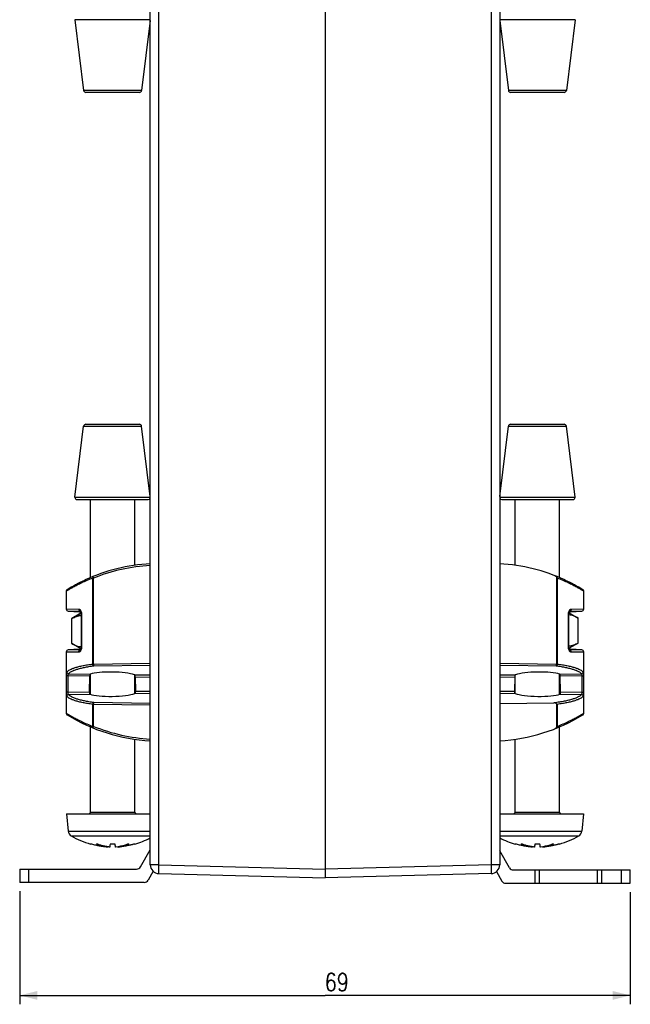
# Model space of a CAD drawing. Extents: x 0 to 594, y 0 to 420.
# Tile 25 of 30: x 291 to 360, y 193 to 304. Entities that reach past the tile are written whole.
import ezdxf

# ---------------------------------------------------------------- set-up
doc = ezdxf.new("R2010")
doc.units = 0
doc.header["$LTSCALE"] = 32.67
doc.layers.get('0').update_dxf_attribs({"linetype": 'CONTINUOUS'})
doc.layers.add('02___PRT_ALL_AXES', color=7, linetype='CONTINUOUS')
doc.styles.get("Standard").update_dxf_attribs({"font": 'SIMPLEX.SHX', "width": 0.8})
doc.dimstyles.new('DIMSTYLE_2', dxfattribs={"dimtxt": 2, "dimasz": 2, "dimexe": 1, "dimexo": 1, "dimgap": 0.5, "dimtad": 1, "dimdec": 1, "dimtxsty": 'STANDARD', "dimblk": '_ARROW_FILLED', "dimblk1": '_ARROW_FILLED', "dimblk2": '_ARROW_FILLED', "dimcen": 0.09, "dimazin": 2, "dimtp": 0.3, "dimtm": 0.3, "dimtfac": 1, "dimtdec": 1, "dimtofl": 0, "dimtmove": 0, "dimatfit": 3, "dimtolj": 1})

# ---------------------------------------------------------------- blocks, each defined once
blk = doc.blocks.new('_ARROW_FILLED')
at = {"color": 0, "linetype": 'BYBLOCK'}
blk.add_solid([(0, 0), (-1, 0.25), (-1, -0.25)], dxfattribs=at)
blk = doc.blocks.new('*D2')
at = {"color": 8}
for p, q in [((291.05, 205.35), (291.05, 192.58)), ((360.06, 205.25), (360.06, 192.58)), ((291.05, 193.58), (325.56, 193.58)), ((360.06, 193.58), (325.56, 193.58))]:
    blk.add_line(p, q, dxfattribs=at)
at = {"color": 8, "xscale": 2, "yscale": 2, "zscale": 2, "rotation": 180}
blk.add_blockref('_ARROW_FILLED', (291.05, 193.58), dxfattribs=at)
at = {"color": 8, "xscale": 2, "yscale": 2, "zscale": 2}
blk.add_blockref('_ARROW_FILLED', (360.06, 193.58), dxfattribs=at)
at = {"color": 8, "insert": (326.89, 196.08), "char_height": 2, "width": 3.2, "attachment_point": 2}
blk.add_mtext('69', dxfattribs=at)

msp = doc.modelspace()

# ---------------------------------------------------------------- linework, layer by layer
at = {"color": 7}
for p, q in [((305.807, 208.344), (305.807, 355.782)), ((345.307, 355.782), (345.307, 208.344)), ((306.781, 208.344), (306.781, 352.504)), ((344.333, 352.504), (344.333, 208.344)), ((325.557, 346.952), (325.557, 206.852)), ((297.298, 303.82), (298.28, 295.82)), ((305.807, 303.82), (297.298, 303.82)), ((305.807, 303.745), (304.834, 295.82)), ((353.816, 303.82), (345.307, 303.82)), ((345.307, 303.745), (346.28, 295.82)), ((353.816, 303.82), (352.834, 295.82)), ((304.834, 295.82), (298.28, 295.82)), ((304.586, 295.601), (298.528, 295.601)), ((352.834, 295.82), (346.28, 295.82)), ((352.586, 295.601), (346.528, 295.601)), ((298.528, 258.104), (304.586, 258.104)), ((346.528, 258.104), (352.586, 258.104)), ((297.298, 249.884), (298.28, 257.884)), ((298.28, 257.884), (304.834, 257.884)), ((305.807, 249.96), (304.834, 257.884)), ((345.307, 249.96), (346.28, 257.884)), ((346.28, 257.884), (352.834, 257.884)), ((353.816, 249.884), (352.834, 257.884)), ((297.298, 249.884), (305.807, 249.884)), ((297.546, 249.604), (305.568, 249.604)), ((299.057, 240.784), (299.057, 249.604)), ((304.057, 242.179), (304.057, 249.604)), ((345.307, 249.884), (353.816, 249.884)), ((345.546, 249.604), (353.568, 249.604)), ((347.057, 242.179), (347.057, 249.604)), ((352.057, 240.784), (352.057, 249.604)), ((299.307, 240.727), (299.405, 240.727)), ((299.307, 231.022), (299.307, 240.727)), ((299.405, 231.022), (299.405, 240.727)), ((351.708, 240.867), (351.708, 231.022)), ((351.807, 240.727), (351.807, 231.022)), ((352.712, 240.489), (352.699, 240.496)), ((352.75, 240.473), (352.735, 240.479)), ((296.307, 237.241), (297.741, 237.23)), ((296.54, 236.991), (297.937, 236.981)), ((296.54, 236.991), (297.806, 236.907)), ((297.937, 236.981), (297.942, 236.981)), ((297.942, 236.98), (297.937, 236.981)), ((353.172, 236.98), (353.177, 236.981)), ((353.172, 236.981), (353.177, 236.981)), ((353.177, 236.981), (354.573, 236.991)), ((353.308, 236.907), (354.573, 236.991)), ((353.372, 237.23), (354.807, 237.241)), ((297.957, 236.759), (296.938, 236.171)), ((296.938, 236.161), (297.957, 236.749)), ((296.938, 233.338), (296.938, 236.171)), ((297.806, 236.907), (297.954, 236.905)), ((297.952, 236.911), (297.956, 236.9)), ((297.956, 236.901), (297.96, 236.889)), ((297.959, 236.89), (297.963, 236.877)), ((297.963, 236.879), (297.966, 236.866)), ((297.966, 236.867), (297.969, 236.853)), ((297.969, 236.855), (297.971, 236.841)), ((297.971, 236.842), (297.974, 236.828)), ((297.974, 236.829), (297.976, 236.814)), ((297.976, 236.816), (297.978, 236.801)), ((297.977, 236.803), (297.979, 236.787)), ((297.979, 236.789), (297.98, 236.773)), ((297.98, 236.775), (297.981, 236.758)), ((298.03, 236.731), (297.982, 236.731)), ((297.982, 236.731), (297.982, 232.874)), ((298.03, 236.731), (298.03, 232.874)), ((353.084, 236.731), (353.132, 236.731)), ((353.084, 232.874), (353.084, 236.731)), ((353.132, 232.874), (353.132, 236.731)), ((353.136, 236.801), (353.138, 236.816)), ((353.138, 236.814), (353.14, 236.83)), ((353.14, 236.828), (353.142, 236.842)), ((353.142, 236.841), (353.145, 236.855)), ((353.145, 236.854), (353.148, 236.867)), ((353.148, 236.866), (353.151, 236.879)), ((353.151, 236.878), (353.154, 236.89)), ((353.154, 236.889), (353.158, 236.901)), ((353.159, 236.905), (353.308, 236.907)), ((354.176, 233.391), (354.176, 236.214)), ((297.806, 232.698), (296.54, 232.614)), ((297.937, 232.624), (296.54, 232.614)), ((297.957, 232.749), (296.938, 233.338)), ((297.954, 232.699), (297.806, 232.698)), ((297.942, 232.624), (297.937, 232.624)), ((297.942, 232.624), (297.937, 232.624)), ((297.96, 232.716), (297.956, 232.704)), ((297.963, 232.727), (297.959, 232.715)), ((297.966, 232.739), (297.963, 232.726)), ((297.969, 232.751), (297.966, 232.738)), ((298.03, 232.874), (297.982, 232.874)), ((353.084, 232.874), (353.132, 232.874)), ((353.138, 232.789), (353.136, 232.804)), ((353.14, 232.775), (353.138, 232.791)), ((353.142, 232.762), (353.14, 232.777)), ((353.145, 232.75), (353.142, 232.764)), ((353.148, 232.738), (353.145, 232.751)), ((353.151, 232.726), (353.148, 232.739)), ((353.154, 232.715), (353.151, 232.727)), ((353.158, 232.704), (353.154, 232.716)), ((353.161, 232.694), (353.157, 232.705)), ((353.308, 232.698), (353.159, 232.699)), ((353.177, 232.624), (353.172, 232.624)), ((353.172, 232.624), (353.177, 232.624)), ((354.573, 232.614), (353.177, 232.624)), ((354.573, 232.614), (353.308, 232.698)), ((297.741, 232.375), (296.307, 232.364)), ((354.807, 232.364), (353.372, 232.375)), ((299.405, 231.022), (299.307, 231.022)), ((299.405, 231.022), (305.807, 231.106)), ((299.437, 230.826), (305.807, 230.909)), ((345.307, 231.106), (351.708, 231.022)), ((345.307, 230.909), (351.677, 230.826)), ((351.807, 231.022), (351.708, 231.022)), ((296.535, 229.679), (296.339, 229.679)), ((296.339, 227.827), (296.339, 229.679)), ((296.534, 227.827), (296.535, 229.679)), ((298.96, 229.643), (296.535, 229.679)), ((296.574, 229.924), (299.054, 229.888)), ((298.926, 227.862), (298.96, 229.643)), ((299.057, 227.6), (299.057, 229.888)), ((304.018, 229.815), (305.807, 229.789)), ((304.057, 227.69), (304.057, 229.787)), ((304.119, 229.567), (305.807, 229.543)), ((304.119, 229.567), (304.15, 227.938)), ((345.307, 229.789), (347.096, 229.815)), ((345.307, 229.543), (346.995, 229.567)), ((346.995, 229.567), (346.963, 227.938)), ((347.057, 227.69), (347.057, 229.787)), ((352.057, 227.6), (352.057, 229.888)), ((352.06, 229.888), (354.539, 229.924)), ((354.579, 229.679), (352.153, 229.643)), ((352.188, 227.862), (352.153, 229.643)), ((354.579, 229.679), (354.775, 229.679)), ((354.579, 229.679), (354.579, 227.827)), ((354.775, 229.679), (354.775, 227.827)), ((296.534, 227.827), (296.339, 227.827)), ((296.534, 227.827), (298.926, 227.862)), ((296.574, 227.581), (299.008, 227.616)), ((304.061, 227.69), (305.807, 227.716)), ((304.15, 227.938), (305.807, 227.962)), ((345.307, 227.962), (346.963, 227.938)), ((345.307, 227.716), (347.053, 227.69)), ((352.105, 227.616), (354.54, 227.581)), ((352.188, 227.862), (354.579, 227.827)), ((354.579, 227.827), (354.775, 227.827)), ((299.307, 226.466), (299.405, 226.466)), ((299.307, 223.978), (299.307, 226.466)), ((305.807, 226.379), (299.405, 226.466)), ((299.405, 223.978), (299.405, 226.466)), ((305.807, 226.576), (299.436, 226.663)), ((345.307, 226.546), (351.433, 226.63)), ((351.708, 226.56), (351.708, 223.838)), ((351.807, 226.466), (351.807, 223.978)), ((296.393, 225.299), (296.402, 225.293)), ((299.057, 214.302), (299.057, 223.921)), ((299.405, 223.978), (299.307, 223.978)), ((352.057, 214.302), (352.057, 223.921)), ((304.057, 214.302), (304.057, 222.525)), ((347.057, 214.302), (347.057, 222.525)), ((296.355, 214.102), (305.807, 214.102)), ((296.355, 214.102), (296.525, 212.15)), ((299.057, 214.302), (304.057, 214.302)), ((345.307, 214.102), (354.759, 214.102)), ((347.057, 214.302), (352.057, 214.302)), ((354.759, 214.102), (354.588, 212.15)), ((296.525, 212.15), (305.807, 212.15)), ((296.877, 211.602), (305.807, 211.602)), ((345.307, 212.15), (354.588, 212.15)), ((345.307, 211.602), (354.236, 211.602)), ((299.071, 210.686), (299.057, 210.686)), ((300.957, 210.378), (300.955, 210.344)), ((301.198, 210.344), (301.195, 210.344)), ((301.839, 210.686), (301.275, 210.686)), ((302.159, 210.344), (302.157, 210.378)), ((304.056, 210.686), (304.042, 210.686)), ((347.071, 210.686), (347.057, 210.686)), ((348.957, 210.378), (348.955, 210.344)), ((349.198, 210.344), (349.195, 210.344)), ((349.839, 210.686), (349.275, 210.686)), ((350.159, 210.344), (350.157, 210.378)), ((352.056, 210.686), (352.042, 210.686)), ((304.695, 208.102), (305.807, 210.028)), ((346.418, 208.002), (345.307, 209.928)), ((306.781, 208.344), (305.807, 208.344)), ((306.781, 208.344), (325.557, 207.852)), ((344.333, 208.344), (325.557, 207.852)), ((345.307, 208.344), (344.333, 208.344)), ((291.051, 207.852), (304.262, 207.852)), ((291.051, 207.852), (291.051, 206.352)), ((292.051, 207.852), (292.051, 206.352)), ((306.138, 207.601), (305.561, 206.602)), ((306.781, 207.344), (325.557, 206.852)), ((344.333, 207.344), (325.557, 206.852)), ((344.937, 207.568), (345.552, 206.502)), ((346.851, 207.752), (360.063, 207.752)), ((349.313, 206.252), (349.313, 207.752)), ((349.813, 206.252), (349.813, 207.752)), ((356.313, 207.752), (356.313, 206.252)), ((356.813, 207.752), (356.813, 206.252)), ((359.063, 206.252), (359.063, 207.752)), ((360.063, 206.252), (360.063, 207.752)), ((305.128, 206.352), (291.051, 206.352)), ((345.985, 206.252), (360.063, 206.252))]:
    msp.add_line(p, q, dxfattribs=at)
for points in [[(296.402, 239.411), (296.393, 239.405), (296.384, 239.399), (296.376, 239.392), (296.368, 239.385), (296.36, 239.377), (296.353, 239.369), (296.346, 239.361), (296.34, 239.352), (296.334, 239.343), (296.329, 239.333), (296.325, 239.323), (296.32, 239.313), (296.317, 239.303), (296.314, 239.293), (296.311, 239.282), (296.309, 239.272), (296.308, 239.261), (296.307, 239.25), (296.307, 239.241)], [(354.807, 239.241), (354.807, 239.25), (354.806, 239.261), (354.804, 239.272), (354.802, 239.282), (354.8, 239.293), (354.797, 239.303), (354.793, 239.313), (354.789, 239.323), (354.784, 239.333), (354.779, 239.343), (354.773, 239.352), (354.767, 239.361), (354.76, 239.369), (354.753, 239.377), (354.746, 239.385), (354.738, 239.392), (354.729, 239.399), (354.721, 239.405), (354.712, 239.411)], [(297.907, 236.991), (297.907, 236.991), (297.907, 236.991), (297.908, 236.99), (297.909, 236.989), (297.911, 236.987), (297.913, 236.985), (297.915, 236.982), (297.918, 236.979), (297.921, 236.975), (297.924, 236.97), (297.927, 236.965), (297.93, 236.959), (297.934, 236.953), (297.938, 236.946), (297.941, 236.938), (297.945, 236.93), (297.949, 236.921), (297.952, 236.911)], [(353.157, 236.9), (353.161, 236.91), (353.165, 236.92), (353.168, 236.929), (353.172, 236.937), (353.176, 236.945), (353.179, 236.952), (353.183, 236.959), (353.186, 236.965), (353.19, 236.97), (353.193, 236.975), (353.196, 236.979), (353.198, 236.982), (353.201, 236.985), (353.203, 236.987), (353.205, 236.989), (353.206, 236.99)], [(297.981, 236.761), (297.982, 236.747), (297.982, 236.731)], [(353.132, 236.731), (353.132, 236.744), (353.132, 236.759), (353.133, 236.773), (353.134, 236.787), (353.136, 236.801)], [(297.956, 232.705), (297.953, 232.695), (297.949, 232.685), (297.945, 232.676), (297.942, 232.667), (297.938, 232.66), (297.934, 232.652), (297.931, 232.646), (297.927, 232.64), (297.924, 232.635), (297.921, 232.63), (297.918, 232.626), (297.915, 232.623), (297.913, 232.62), (297.911, 232.617), (297.909, 232.616), (297.908, 232.614)], [(297.982, 232.874), (297.982, 232.86), (297.981, 232.846), (297.98, 232.832), (297.979, 232.818), (297.978, 232.804), (297.976, 232.79), (297.974, 232.777), (297.971, 232.764), (297.969, 232.751)], [(353.136, 232.802), (353.135, 232.816), (353.133, 232.83), (353.133, 232.844), (353.132, 232.858), (353.132, 232.874)], [(353.207, 232.613), (353.207, 232.613), (353.207, 232.614), (353.206, 232.614), (353.205, 232.616), (353.203, 232.617), (353.201, 232.62), (353.198, 232.623), (353.196, 232.626), (353.193, 232.63), (353.19, 232.635), (353.187, 232.64), (353.183, 232.646), (353.18, 232.652), (353.176, 232.659), (353.172, 232.667), (353.169, 232.675), (353.165, 232.684), (353.161, 232.694)], [(296.307, 225.464), (296.307, 225.454), (296.308, 225.444), (296.309, 225.433), (296.311, 225.422), (296.314, 225.412), (296.317, 225.401), (296.32, 225.391), (296.325, 225.381), (296.329, 225.372), (296.334, 225.362), (296.34, 225.353), (296.346, 225.344), (296.353, 225.336), (296.36, 225.328), (296.368, 225.32), (296.376, 225.313), (296.384, 225.306), (296.393, 225.299)], [(354.712, 225.293), (354.721, 225.299), (354.729, 225.306), (354.738, 225.313), (354.746, 225.32), (354.753, 225.328), (354.76, 225.336), (354.767, 225.344), (354.773, 225.353), (354.779, 225.362), (354.784, 225.372), (354.789, 225.381), (354.793, 225.391), (354.797, 225.401), (354.8, 225.412), (354.802, 225.422), (354.804, 225.433), (354.806, 225.444)], [(354.806, 225.444), (354.807, 225.454), (354.807, 225.464)]]:
    msp.add_lwpolyline(points, dxfattribs=at)
for centre, radius, start, end in [((298.528, 295.851), 0.25, 187, 270), ((304.586, 295.851), 0.25, 270, 353), ((346.528, 295.851), 0.25, 187, 270), ((352.586, 295.851), 0.25, 270, 353), ((298.528, 257.854), 0.25, 90, 173), ((304.586, 257.854), 0.25, 7, 90), ((346.528, 257.854), 0.25, 90, 173), ((352.586, 257.854), 0.25, 7, 90), ((297.546, 249.854), 0.25, 173, 270), ((305.568, 249.854), 0.25, 270, 343.06993), ((345.546, 249.854), 0.25, 196.93007, 270), ((353.568, 249.854), 0.25, 270, 7), ((306.89, 222.382), 20, 93.10363, 114.94023), ((306.854, 222.386), 19.796, 93.03312, 112.10421), ((344.224, 222.382), 20, 65.05977, 86.89637), ((306.89, 222.382), 20, 115.23327, 121.62695), ((298.141, 241.021), 0.591, 296.09266, 297.51469), ((298.898, 239.565), 1.049, 114.93455, 117.47723), ((352.215, 239.565), 1.049, 62.52293, 65.06556), ((344.224, 222.382), 20, 58.37305, 64.76672), ((296.557, 237.241), 0.25, 180, 266.18386), ((297.951, 237.16), 0.179, 257.84169, 261.66955), ((297.951, 237.158), 0.177, 261.67014, 265.45837), ((353.163, 237.158), 0.177, 274.54163, 278.32986), ((353.162, 237.16), 0.179, 278.33045, 282.15812), ((354.557, 237.241), 0.25, 273.81614, 360), ((296.557, 232.364), 0.25, 93.81614, 180), ((297.951, 232.445), 0.179, 98.33045, 102.15813), ((297.951, 232.447), 0.177, 94.54163, 98.32985), ((353.163, 232.447), 0.177, 81.67014, 85.45837), ((353.162, 232.445), 0.179, 77.84169, 81.66955), ((354.557, 232.364), 0.25, 0, 86.18386), ((306.89, 242.323), 20, 238.37305, 266.89637), ((344.224, 242.323), 20, 273.10363, 301.62695), ((306.856, 242.329), 19.806, 247.90318, 266.96414), ((298.857, 214.302), 0.2, 270, 360), ((304.257, 214.302), 0.2, 180, 270), ((346.857, 214.302), 0.2, 270, 360), ((352.257, 214.302), 0.2, 180, 270), ((297.223, 212.211), 0.7, 185, 240.42033), ((301.814, 220.299), 10, 240.42033, 253.99998), ((301.3, 220.299), 10, 286.00002, 296.78743), ((349.814, 220.299), 10, 243.21257, 253.99998), ((349.3, 220.299), 10, 286.00002, 299.57967), ((353.891, 212.211), 0.7, 299.57967, 355), ((301.556, 214.78), 4.476, 246.14733, 248.09773), ((301.562, 214.796), 4.493, 248.09457, 262.22679), ((298.524, 210.153), 3.358, 4.848, 9.14681), ((301.558, 214.78), 4.476, 291.97343, 293.85274), ((349.556, 214.78), 4.476, 246.14733, 248.09773), ((349.562, 214.796), 4.493, 248.09457, 262.22679), ((346.524, 210.153), 3.358, 4.848, 9.14681), ((349.558, 214.78), 4.476, 291.97343, 293.85274), ((304.262, 208.352), 0.5, 270, 330), ((306.807, 208.344), 1, 180, 268.5), ((344.307, 208.344), 1, 271.5, 360), ((346.851, 208.252), 0.5, 210, 270), ((305.128, 206.852), 0.5, 270, 330), ((345.985, 206.752), 0.5, 210, 270)]:
    msp.add_arc(centre, radius, start, end, dxfattribs=at)
for centre, major_axis, ratio, start_param, end_param in [((301.558, 229.633), (2.776, -0.051), 0.1748318, 6.7682294, 8.9809932), ((349.556, 229.633), (2.776, 0.051), 0.1748318, 0.4437848, 2.6565485), ((301.556, 227.871), (2.807, 0.051), 0.1777102, -2.711421, -0.4716271), ((349.558, 227.871), (2.807, -0.051), 0.1777102, 3.6132198, 5.8530137)]:
    msp.add_ellipse(centre, major_axis=major_axis, ratio=ratio, start_param=start_param, end_param=end_param, dxfattribs=at)
for points, knots in [([(299.307, 240.727), (299.085, 240.639), (298.667, 240.464), (298.164, 240.235), (297.798, 240.057), (297.551, 239.933), (297.324, 239.815), (297.119, 239.705), (296.935, 239.605), (296.773, 239.514), (296.654, 239.445), (296.569, 239.396), (296.515, 239.365), (296.467, 239.337), (296.425, 239.312), (296.39, 239.291), (296.361, 239.273), (296.341, 239.261), (296.328, 239.254), (296.32, 239.249), (296.315, 239.246), (296.31, 239.243), (296.308, 239.242), (296.307, 239.241), (296.307, 239.241)], [0, 0, 0, 0, 0.2129782, 0.4061846, 0.4946191, 0.5771661, 0.6534736, 0.7231745, 0.7858915, 0.8412441, 0.888859, 0.9096529, 0.9283823, 0.9450078, 0.9594945, 0.9718096, 0.9819257, 0.9898188, 0.9929257, 0.9954705, 0.9974514, 0.998867, 0.9997166, 1, 1, 1, 1]), ([(298.401, 240.49), (298.393, 240.485), (298.382, 240.481), (298.369, 240.476), (298.365, 240.474), (298.364, 240.473)], [0, 0, 0, 0, 0.6668602, 0.8790831, 1, 1, 1, 1]), ([(299.365, 240.912), (299.352, 240.907), (299.326, 240.887), (299.305, 240.842), (299.297, 240.787), (299.302, 240.747), (299.307, 240.727)], [0, 0, 0, 0, 0.2040957, 0.43473, 0.7020286, 1, 1, 1, 1]), ([(299.405, 240.727), (299.396, 240.749), (299.381, 240.791), (299.367, 240.841), (299.36, 240.875), (299.359, 240.891), (299.359, 240.901), (299.36, 240.907), (299.363, 240.911), (299.365, 240.912)], [0, 0, 0, 0, 0.3742022, 0.6884549, 0.809719, 0.901954, 0.9366683, 0.9639377, 1, 1, 1, 1]), ([(351.708, 240.867), (351.677, 240.904), (351.599, 240.964), (351.512, 241.007), (351.467, 241.024)], [0, 0, 0, 0, 0.5002833, 1, 1, 1, 1]), ([(351.708, 240.867), (351.718, 240.856), (351.754, 240.812), (351.786, 240.764), (351.807, 240.727)], [0, 0, 0, 0, 0.2572758, 1, 1, 1, 1]), ([(354.807, 239.241), (354.807, 239.241), (354.806, 239.241), (354.806, 239.241), (354.805, 239.242), (354.803, 239.243), (354.799, 239.246), (354.793, 239.249), (354.786, 239.254), (354.777, 239.259), (354.766, 239.265), (354.749, 239.276), (354.724, 239.291), (354.688, 239.312), (354.646, 239.337), (354.598, 239.365), (354.544, 239.396), (354.46, 239.445), (354.34, 239.514), (354.179, 239.605), (353.995, 239.705), (353.789, 239.815), (353.562, 239.933), (353.316, 240.057), (352.95, 240.235), (352.447, 240.464), (352.028, 240.639), (351.807, 240.727)], [0, 0, 0, 0, 0.0000708, 0.0002832, 0.0006374, 0.0011332, 0.0025492, 0.00453, 0.0070746, 0.0101815, 0.0138493, 0.0180751, 0.028191, 0.0405066, 0.054993, 0.0716189, 0.0903483, 0.1111424, 0.1587575, 0.2141105, 0.276828, 0.3465293, 0.4228371, 0.5053843, 0.5938189, 0.7870249, 1, 1, 1, 1]), ([(352.735, 240.479), (352.734, 240.48), (352.726, 240.483), (352.718, 240.486), (352.712, 240.489)], [0, 0, 0, 0, 0.2105299, 1, 1, 1, 1]), ([(297.741, 237.23), (297.759, 237.23), (297.798, 237.223), (297.851, 237.193), (297.901, 237.147), (297.962, 237.06), (298.015, 236.919), (298.03, 236.796), (298.03, 236.731)], [0, 0, 0, 0, 0.0873002, 0.1825859, 0.2899734, 0.4110115, 0.6897667, 1, 1, 1, 1]), ([(297.741, 237.23), (297.741, 237.201), (297.749, 237.145), (297.785, 237.069), (297.841, 237.011), (297.889, 236.989), (297.913, 236.984)], [0, 0, 0, 0, 0.2670306, 0.5251413, 0.7691091, 1, 1, 1, 1]), ([(353.084, 236.731), (353.084, 236.796), (353.098, 236.919), (353.151, 237.06), (353.213, 237.147), (353.262, 237.193), (353.316, 237.223), (353.354, 237.23), (353.372, 237.23)], [0, 0, 0, 0, 0.3102242, 0.5889801, 0.7100197, 0.817408, 0.9126957, 1, 1, 1, 1]), ([(353.372, 237.23), (353.372, 237.201), (353.364, 237.145), (353.328, 237.069), (353.272, 237.011), (353.224, 236.989), (353.2, 236.984)], [0, 0, 0, 0, 0.2670306, 0.5251414, 0.7691091, 1, 1, 1, 1]), ([(296.938, 236.161), (297.022, 236.209), (297.19, 236.299), (297.45, 236.408), (297.714, 236.484), (297.893, 236.509), (297.982, 236.515)], [0, 0, 0, 0, 0.2609146, 0.5138913, 0.7595558, 1, 1, 1, 1]), ([(297.155, 236.287), (297.136, 236.278), (297.063, 236.241), (296.991, 236.202), (296.938, 236.171)], [0, 0, 0, 0, 0.2476425, 1, 1, 1, 1]), ([(354.176, 236.214), (354.092, 236.263), (353.924, 236.352), (353.664, 236.461), (353.4, 236.537), (353.221, 236.562), (353.132, 236.568)], [0, 0, 0, 0, 0.2609178, 0.5138947, 0.7595584, 1, 1, 1, 1]), ([(296.938, 233.338), (297.022, 233.289), (297.19, 233.2), (297.45, 233.091), (297.714, 233.015), (297.893, 232.989), (297.982, 232.984)], [0, 0, 0, 0, 0.2609146, 0.5138913, 0.7595558, 1, 1, 1, 1]), ([(298.03, 232.874), (298.03, 232.809), (298.015, 232.686), (297.962, 232.545), (297.901, 232.458), (297.851, 232.411), (297.798, 232.382), (297.759, 232.375), (297.741, 232.375)], [0, 0, 0, 0, 0.3102242, 0.5889801, 0.7100197, 0.817408, 0.9126957, 1, 1, 1, 1]), ([(297.741, 232.375), (297.741, 232.403), (297.749, 232.46), (297.785, 232.536), (297.841, 232.594), (297.889, 232.615), (297.913, 232.621)], [0, 0, 0, 0, 0.2670306, 0.5251414, 0.7691091, 1, 1, 1, 1]), ([(353.372, 232.375), (353.354, 232.375), (353.316, 232.382), (353.262, 232.411), (353.213, 232.458), (353.151, 232.545), (353.098, 232.686), (353.084, 232.809), (353.084, 232.874)], [0, 0, 0, 0, 0.0873002, 0.1825859, 0.2899734, 0.4110115, 0.6897667, 1, 1, 1, 1]), ([(354.176, 233.391), (354.092, 233.342), (353.924, 233.253), (353.664, 233.144), (353.4, 233.068), (353.221, 233.043), (353.132, 233.037)], [0, 0, 0, 0, 0.2609178, 0.5138947, 0.7595584, 1, 1, 1, 1]), ([(353.372, 232.375), (353.372, 232.403), (353.364, 232.46), (353.328, 232.536), (353.272, 232.594), (353.224, 232.615), (353.2, 232.621)], [0, 0, 0, 0, 0.2670306, 0.5251413, 0.7691091, 1, 1, 1, 1]), ([(296.379, 230.121), (296.417, 230.172), (296.526, 230.27), (296.736, 230.396), (297.013, 230.518), (297.355, 230.634), (297.759, 230.744), (298.224, 230.847), (298.747, 230.942), (299.114, 230.996), (299.307, 231.022)], [0, 0, 0, 0, 0.0612286, 0.1394763, 0.2364224, 0.3525404, 0.4876638, 0.6412254, 0.8123675, 1, 1, 1, 1]), ([(296.574, 229.924), (296.611, 229.974), (296.717, 230.073), (296.923, 230.199), (297.194, 230.321), (297.528, 230.437), (297.923, 230.547), (298.378, 230.65), (298.889, 230.745), (299.248, 230.799), (299.437, 230.826)], [0, 0, 0, 0, 0.0617438, 0.1402864, 0.2373557, 0.3534622, 0.488467, 0.6418233, 0.8126881, 1, 1, 1, 1]), ([(299.307, 231.022), (299.307, 231.011), (299.311, 230.987), (299.322, 230.942), (299.345, 230.893), (299.385, 230.847), (299.42, 230.829), (299.436, 230.826)], [0, 0, 0, 0, 0.1427407, 0.2842419, 0.55344, 0.7931173, 1, 1, 1, 1]), ([(299.436, 230.826), (299.434, 230.828), (299.429, 230.836), (299.424, 230.851), (299.419, 230.871), (299.413, 230.905), (299.407, 230.957), (299.406, 231), (299.405, 231.022)], [0, 0, 0, 0, 0.0536125, 0.1319459, 0.2345349, 0.3590679, 0.6598014, 1, 1, 1, 1]), ([(351.677, 230.826), (351.694, 230.829), (351.728, 230.847), (351.768, 230.893), (351.796, 230.953), (351.805, 230.999), (351.807, 231.022)], [0, 0, 0, 0, 0.2069819, 0.4467804, 0.7161175, 1, 1, 1, 1]), ([(351.708, 231.022), (351.708, 231), (351.706, 230.957), (351.701, 230.905), (351.695, 230.871), (351.69, 230.851), (351.684, 230.836), (351.68, 230.828), (351.677, 230.826)], [0, 0, 0, 0, 0.3401987, 0.6409323, 0.7654652, 0.8680542, 0.9463876, 1, 1, 1, 1]), ([(351.677, 230.826), (351.865, 230.799), (352.225, 230.745), (352.735, 230.65), (353.19, 230.547), (353.586, 230.437), (353.92, 230.321), (354.191, 230.199), (354.396, 230.073), (354.502, 229.974), (354.539, 229.924)], [0, 0, 0, 0, 0.1872905, 0.3581602, 0.5115197, 0.6465274, 0.7626365, 0.8597082, 0.9382533, 1, 1, 1, 1]), ([(351.807, 231.022), (351.999, 230.996), (352.367, 230.942), (352.889, 230.847), (353.354, 230.744), (353.759, 230.634), (354.1, 230.518), (354.377, 230.396), (354.588, 230.27), (354.696, 230.172), (354.734, 230.121)], [0, 0, 0, 0, 0.1876299, 0.3587712, 0.5123332, 0.6474571, 0.7635754, 0.860522, 0.9387701, 1, 1, 1, 1]), ([(296.339, 229.679), (296.339, 229.731), (296.34, 229.807), (296.344, 229.904), (296.348, 229.967), (296.354, 230.021), (296.36, 230.065), (296.368, 230.098), (296.375, 230.115), (296.379, 230.121)], [0, 0, 0, 0, 0.3487201, 0.5088821, 0.6528407, 0.7764745, 0.8766163, 0.9512351, 1, 1, 1, 1]), ([(296.574, 229.924), (296.549, 229.925), (296.498, 229.937), (296.434, 229.981), (296.391, 230.045), (296.38, 230.096), (296.379, 230.121)], [0, 0, 0, 0, 0.2501018, 0.5011076, 0.7514722, 1, 1, 1, 1]), ([(296.535, 229.679), (296.534, 229.707), (296.535, 229.761), (296.541, 229.834), (296.551, 229.884), (296.563, 229.912), (296.57, 229.921), (296.574, 229.924)], [0, 0, 0, 0, 0.3413211, 0.6406637, 0.8643847, 0.9426193, 1, 1, 1, 1]), ([(299.054, 229.888), (299.04, 229.883), (299.02, 229.866), (299, 229.836), (298.981, 229.794), (298.966, 229.728), (298.961, 229.673), (298.96, 229.643)], [0, 0, 0, 0, 0.1658441, 0.2693176, 0.3891095, 0.6744445, 1, 1, 1, 1]), ([(304.119, 229.567), (304.118, 229.597), (304.114, 229.641), (304.102, 229.696), (304.083, 229.754), (304.052, 229.803), (304.018, 229.815)], [0, 0, 0, 0, 0.3229267, 0.4721078, 0.6081567, 1, 1, 1, 1]), ([(347.096, 229.815), (347.061, 229.803), (347.031, 229.754), (347.012, 229.696), (346.999, 229.641), (346.995, 229.597), (346.995, 229.567)], [0, 0, 0, 0, 0.3918433, 0.5278922, 0.6770733, 1, 1, 1, 1]), ([(352.153, 229.643), (352.153, 229.673), (352.148, 229.728), (352.132, 229.794), (352.113, 229.836), (352.094, 229.866), (352.074, 229.883), (352.06, 229.888)], [0, 0, 0, 0, 0.3255555, 0.6108905, 0.7306824, 0.8341559, 1, 1, 1, 1]), ([(354.539, 229.924), (354.565, 229.925), (354.615, 229.937), (354.679, 229.981), (354.723, 230.045), (354.734, 230.096), (354.734, 230.121)], [0, 0, 0, 0, 0.2501029, 0.5011081, 0.7514731, 1, 1, 1, 1]), ([(354.539, 229.924), (354.543, 229.921), (354.551, 229.912), (354.559, 229.894), (354.566, 229.869), (354.573, 229.826), (354.578, 229.761), (354.579, 229.707), (354.579, 229.679)], [0, 0, 0, 0, 0.0573388, 0.1355578, 0.2366034, 0.3594914, 0.6587613, 1, 1, 1, 1]), ([(354.734, 230.121), (354.739, 230.115), (354.746, 230.098), (354.753, 230.065), (354.76, 230.021), (354.765, 229.967), (354.77, 229.904), (354.774, 229.807), (354.775, 229.731), (354.775, 229.679)], [0, 0, 0, 0, 0.0487646, 0.1233844, 0.2235254, 0.3471595, 0.4911181, 0.65128, 1, 1, 1, 1]), ([(296.379, 227.384), (296.374, 227.39), (296.367, 227.407), (296.36, 227.44), (296.353, 227.484), (296.348, 227.538), (296.344, 227.602), (296.34, 227.699), (296.339, 227.775), (296.339, 227.827)], [0, 0, 0, 0, 0.0490434, 0.1239091, 0.2242198, 0.3479288, 0.4918574, 0.6518799, 1, 1, 1, 1]), ([(296.574, 227.581), (296.548, 227.58), (296.498, 227.568), (296.434, 227.524), (296.39, 227.46), (296.379, 227.409), (296.379, 227.384)], [0, 0, 0, 0, 0.2501563, 0.5011946, 0.7515428, 1, 1, 1, 1]), ([(299.307, 226.466), (299.114, 226.493), (298.746, 226.548), (298.224, 226.645), (297.758, 226.749), (297.354, 226.861), (297.012, 226.98), (296.735, 227.104), (296.525, 227.232), (296.417, 227.332), (296.379, 227.384)], [0, 0, 0, 0, 0.1874434, 0.3584256, 0.5118632, 0.6469085, 0.7630089, 0.8600185, 0.9384411, 1, 1, 1, 1]), ([(296.574, 227.581), (296.57, 227.583), (296.562, 227.593), (296.554, 227.611), (296.548, 227.636), (296.54, 227.679), (296.535, 227.744), (296.534, 227.798), (296.534, 227.827)], [0, 0, 0, 0, 0.0574812, 0.1358917, 0.2370982, 0.3600779, 0.659253, 1, 1, 1, 1]), ([(299.436, 226.663), (299.248, 226.689), (298.888, 226.745), (298.377, 226.842), (297.922, 226.946), (297.527, 227.058), (297.192, 227.177), (296.922, 227.301), (296.716, 227.429), (296.611, 227.53), (296.574, 227.581)], [0, 0, 0, 0, 0.1870954, 0.3577986, 0.5110285, 0.6459551, 0.7620467, 0.8591854, 0.9379128, 1, 1, 1, 1]), ([(298.926, 227.862), (298.925, 227.832), (298.928, 227.777), (298.941, 227.711), (298.958, 227.668), (298.975, 227.638), (298.994, 227.621), (299.008, 227.616)], [0, 0, 0, 0, 0.3273403, 0.6141033, 0.7339422, 0.8368293, 1, 1, 1, 1]), ([(304.061, 227.69), (304.094, 227.702), (304.122, 227.752), (304.139, 227.81), (304.149, 227.865), (304.151, 227.908), (304.15, 227.938)], [0, 0, 0, 0, 0.3883095, 0.5249048, 0.6749884, 1, 1, 1, 1]), ([(346.963, 227.938), (346.963, 227.908), (346.965, 227.865), (346.975, 227.81), (346.991, 227.752), (347.02, 227.702), (347.053, 227.69)], [0, 0, 0, 0, 0.3250117, 0.4750953, 0.6116905, 1, 1, 1, 1]), ([(354.54, 227.581), (354.501, 227.527), (354.421, 227.452), (354.296, 227.366), (354.129, 227.27), (353.872, 227.157), (353.509, 227.034), (353.079, 226.918), (352.584, 226.81), (352.028, 226.712), (351.638, 226.656), (351.433, 226.63)], [0, 0, 0, 0, 0.0607467, 0.0974347, 0.1387003, 0.235494, 0.3516713, 0.4870144, 0.6408715, 0.8122749, 1, 1, 1, 1]), ([(354.735, 227.384), (354.697, 227.332), (354.589, 227.232), (354.378, 227.104), (354.102, 226.98), (353.76, 226.861), (353.355, 226.749), (352.89, 226.645), (352.367, 226.548), (352, 226.493), (351.807, 226.466)], [0, 0, 0, 0, 0.0615578, 0.1399799, 0.236989, 0.353089, 0.4881338, 0.641571, 0.8125537, 1, 1, 1, 1]), ([(352.105, 227.616), (352.119, 227.621), (352.138, 227.638), (352.156, 227.668), (352.173, 227.711), (352.186, 227.777), (352.188, 227.832), (352.188, 227.862)], [0, 0, 0, 0, 0.1631707, 0.2660578, 0.3858967, 0.6726598, 1, 1, 1, 1]), ([(354.579, 227.827), (354.58, 227.798), (354.579, 227.744), (354.573, 227.671), (354.563, 227.621), (354.551, 227.593), (354.544, 227.583), (354.54, 227.581)], [0, 0, 0, 0, 0.3408277, 0.6400742, 0.8640513, 0.9424771, 1, 1, 1, 1]), ([(354.54, 227.581), (354.565, 227.58), (354.616, 227.568), (354.68, 227.524), (354.723, 227.46), (354.734, 227.409), (354.735, 227.384)], [0, 0, 0, 0, 0.2501552, 0.5011942, 0.751542, 1, 1, 1, 1]), ([(354.775, 227.827), (354.775, 227.775), (354.774, 227.699), (354.77, 227.602), (354.766, 227.538), (354.76, 227.484), (354.754, 227.44), (354.746, 227.407), (354.739, 227.39), (354.735, 227.384)], [0, 0, 0, 0, 0.3481202, 0.5081427, 0.6520714, 0.7757802, 0.8760916, 0.9509563, 1, 1, 1, 1]), ([(299.436, 226.663), (299.42, 226.659), (299.385, 226.642), (299.346, 226.596), (299.317, 226.535), (299.308, 226.489), (299.307, 226.466)], [0, 0, 0, 0, 0.207089, 0.4469851, 0.7162891, 1, 1, 1, 1]), ([(299.405, 226.466), (299.406, 226.489), (299.407, 226.532), (299.413, 226.583), (299.419, 226.618), (299.424, 226.638), (299.429, 226.652), (299.434, 226.66), (299.436, 226.663)], [0, 0, 0, 0, 0.3397634, 0.6402755, 0.7648287, 0.8675409, 0.9460977, 1, 1, 1, 1]), ([(351.708, 226.56), (351.689, 226.575), (351.646, 226.598), (351.554, 226.625), (351.481, 226.63), (351.433, 226.63)], [0, 0, 0, 0, 0.2504068, 0.5006267, 1, 1, 1, 1]), ([(351.708, 226.56), (351.718, 226.553), (351.753, 226.524), (351.785, 226.492), (351.807, 226.466)], [0, 0, 0, 0, 0.2616823, 1, 1, 1, 1]), ([(296.307, 225.464), (296.307, 225.464), (296.307, 225.463), (296.308, 225.463), (296.309, 225.462), (296.311, 225.461), (296.315, 225.459), (296.32, 225.456), (296.328, 225.451), (296.337, 225.446), (296.347, 225.44), (296.364, 225.429), (296.39, 225.414), (296.425, 225.393), (296.467, 225.368), (296.515, 225.34), (296.569, 225.308), (296.654, 225.259), (296.773, 225.191), (296.935, 225.1), (297.119, 224.999), (297.324, 224.889), (297.551, 224.772), (297.798, 224.648), (298.164, 224.47), (298.667, 224.241), (299.085, 224.066), (299.307, 223.978)], [0, 0, 0, 0, 0.0000708, 0.0002832, 0.0006374, 0.0011332, 0.0025492, 0.00453, 0.0070746, 0.0101816, 0.0138493, 0.0180752, 0.028191, 0.0405067, 0.0549931, 0.0716191, 0.0903485, 0.1111426, 0.1587578, 0.2141109, 0.2768284, 0.3465299, 0.4228379, 0.5053852, 0.59382, 0.7870267, 1, 1, 1, 1]), ([(351.807, 223.978), (352.028, 224.066), (352.447, 224.241), (352.95, 224.47), (353.316, 224.648), (353.562, 224.772), (353.789, 224.889), (353.995, 224.999), (354.179, 225.1), (354.34, 225.191), (354.46, 225.259), (354.544, 225.308), (354.598, 225.34), (354.646, 225.368), (354.688, 225.393), (354.724, 225.414), (354.753, 225.431), (354.773, 225.443), (354.786, 225.451), (354.793, 225.456), (354.799, 225.459), (354.803, 225.461), (354.805, 225.463), (354.807, 225.463), (354.807, 225.464)], [0, 0, 0, 0, 0.2129769, 0.4061837, 0.4946184, 0.5771655, 0.6534731, 0.7231741, 0.7858912, 0.8412439, 0.8888589, 0.9096528, 0.9283822, 0.9450078, 0.9594945, 0.9718096, 0.9819257, 0.9898188, 0.9929257, 0.9954705, 0.9974514, 0.998867, 0.9997166, 1, 1, 1, 1]), ([(299.307, 223.978), (299.302, 223.958), (299.297, 223.918), (299.305, 223.863), (299.326, 223.817), (299.352, 223.798), (299.365, 223.793)], [0, 0, 0, 0, 0.297971, 0.5652692, 0.7959036, 1, 1, 1, 1]), ([(299.365, 223.793), (299.363, 223.794), (299.36, 223.798), (299.359, 223.804), (299.359, 223.814), (299.36, 223.83), (299.365, 223.853), (299.372, 223.88), (299.384, 223.923), (299.396, 223.956), (299.405, 223.978)], [0, 0, 0, 0, 0.0360767, 0.063345, 0.0980451, 0.1902746, 0.3115269, 0.458297, 0.6258336, 1, 1, 1, 1]), ([(351.467, 223.681), (351.512, 223.698), (351.599, 223.741), (351.677, 223.801), (351.708, 223.838)], [0, 0, 0, 0, 0.4997168, 1, 1, 1, 1]), ([(351.708, 223.838), (351.718, 223.849), (351.754, 223.893), (351.786, 223.941), (351.807, 223.978)], [0, 0, 0, 0, 0.2572758, 1, 1, 1, 1]), ([(300.955, 210.344), (300.955, 210.344), (300.953, 210.344), (300.951, 210.343), (300.942, 210.344), (300.932, 210.344), (300.918, 210.345), (300.903, 210.347), (300.883, 210.349), (300.857, 210.351), (300.827, 210.354), (300.787, 210.358), (300.737, 210.363), (300.676, 210.37), (300.616, 210.377), (300.556, 210.384), (300.476, 210.394), (300.375, 210.408), (300.255, 210.426), (300.136, 210.446), (299.976, 210.474), (299.778, 210.512), (299.541, 210.564), (299.305, 210.622), (299.149, 210.664), (299.071, 210.686)], [0, 0, 0, 0, 0.0004217, 0.0014615, 0.0053466, 0.011589, 0.0191547, 0.0270889, 0.0349882, 0.0508196, 0.0666408, 0.0824642, 0.1141109, 0.1457575, 0.1774039, 0.2090503, 0.2406964, 0.3039879, 0.3672783, 0.4305675, 0.4938551, 0.6204215, 0.7469749, 0.8735069, 1, 1, 1, 1]), ([(299.776, 210.686), (299.775, 210.687), (299.771, 210.687), (299.764, 210.688), (299.757, 210.688), (299.751, 210.688), (299.747, 210.687), (299.746, 210.686)], [0, 0, 0, 0, 0.1851417, 0.3527258, 0.6359461, 0.8610484, 1, 1, 1, 1]), ([(301.195, 210.344), (301.223, 210.341), (301.081, 210.358), (301.028, 210.367), (300.929, 210.382), (300.842, 210.397), (300.753, 210.414), (300.634, 210.438), (300.485, 210.471), (300.307, 210.517), (300.13, 210.568), (299.953, 210.624), (299.835, 210.665), (299.776, 210.686)], [0, 0, 0, 0, 0.0586875, 0.120219, 0.1820347, 0.2439608, 0.3060122, 0.3681993, 0.4930208, 0.6185176, 0.7447814, 0.8719084, 1, 1, 1, 1]), ([(301.238, 210.346), (301.238, 210.345), (301.232, 210.344), (301.226, 210.344), (301.212, 210.344), (301.203, 210.344), (301.198, 210.344)], [0, 0, 0, 0, 0.0762061, 0.2912807, 0.6156281, 1, 1, 1, 1]), ([(301.275, 210.686), (301.268, 210.647), (301.252, 210.534), (301.241, 210.42), (301.238, 210.346)], [0, 0, 0, 0, 0.3472118, 1, 1, 1, 1]), ([(301.876, 210.346), (301.876, 210.352), (301.874, 210.382), (301.872, 210.412), (301.87, 210.436)], [0, 0, 0, 0, 0.1931321, 1, 1, 1, 1]), ([(301.916, 210.344), (301.911, 210.344), (301.902, 210.344), (301.888, 210.344), (301.882, 210.344), (301.876, 210.345), (301.876, 210.346)], [0, 0, 0, 0, 0.3843146, 0.7086541, 0.9237565, 1, 1, 1, 1]), ([(303.337, 210.686), (303.22, 210.644), (302.758, 210.49), (302.277, 210.387), (301.916, 210.344)], [0, 0, 0, 0, 0.2546521, 1, 1, 1, 1]), ([(302.159, 210.344), (302.136, 210.341), (302.249, 210.357), (302.29, 210.364), (302.366, 210.377), (302.454, 210.394), (302.569, 210.419), (302.703, 210.452), (302.838, 210.49), (303.015, 210.546), (303.146, 210.594), (303.233, 210.629)], [0, 0, 0, 0, 0.0624308, 0.1244309, 0.1866899, 0.2489913, 0.3737102, 0.4986024, 0.6236787, 0.7489446, 1, 1, 1, 1]), ([(304.042, 210.686), (304.081, 210.698), (303.889, 210.644), (303.818, 210.626), (303.688, 210.592), (303.573, 210.565), (303.454, 210.538), (303.296, 210.505), (303.137, 210.474), (302.978, 210.446), (302.858, 210.426), (302.738, 210.408), (302.638, 210.394), (302.558, 210.384), (302.497, 210.377), (302.437, 210.37), (302.377, 210.363), (302.326, 210.358), (302.286, 210.354), (302.256, 210.351), (302.231, 210.349), (302.211, 210.347), (302.196, 210.345), (302.182, 210.344), (302.169, 210.344), (302.165, 210.344), (302.159, 210.343), (302.159, 210.344)], [0, 0, 0, 0, 0.0633203, 0.1264996, 0.1897664, 0.2530394, 0.3163178, 0.3796001, 0.5061714, 0.5694615, 0.6327531, 0.696046, 0.7593399, 0.7909873, 0.8226349, 0.8542826, 0.8859304, 0.9175786, 0.9334014, 0.9492283, 0.9650509, 0.9729564, 0.980885, 0.9885464, 0.9947494, 0.9988247, 1, 1, 1, 1]), ([(303.368, 210.686), (303.369, 210.687), (303.358, 210.688), (303.353, 210.688), (303.342, 210.687), (303.337, 210.686)], [0, 0, 0, 0, 0.1562994, 0.5019685, 1, 1, 1, 1]), ([(348.955, 210.344), (348.955, 210.344), (348.953, 210.344), (348.951, 210.343), (348.942, 210.344), (348.932, 210.344), (348.918, 210.345), (348.903, 210.347), (348.883, 210.349), (348.857, 210.351), (348.827, 210.354), (348.787, 210.358), (348.737, 210.363), (348.676, 210.37), (348.616, 210.377), (348.556, 210.384), (348.476, 210.394), (348.375, 210.408), (348.255, 210.426), (348.136, 210.446), (347.976, 210.474), (347.778, 210.512), (347.541, 210.564), (347.305, 210.622), (347.149, 210.664), (347.071, 210.686)], [0, 0, 0, 0, 0.0004217, 0.0014615, 0.0053466, 0.011589, 0.0191547, 0.0270889, 0.0349882, 0.0508196, 0.0666408, 0.0824642, 0.1141109, 0.1457575, 0.1774039, 0.2090503, 0.2406964, 0.3039879, 0.3672783, 0.4305675, 0.4938551, 0.6204215, 0.7469749, 0.8735069, 1, 1, 1, 1]), ([(347.776, 210.686), (347.775, 210.687), (347.771, 210.687), (347.764, 210.688), (347.757, 210.688), (347.751, 210.688), (347.747, 210.687), (347.746, 210.686)], [0, 0, 0, 0, 0.1851417, 0.3527258, 0.6359461, 0.8610484, 1, 1, 1, 1]), ([(349.195, 210.344), (349.223, 210.341), (349.081, 210.358), (349.028, 210.367), (348.929, 210.382), (348.842, 210.397), (348.753, 210.414), (348.634, 210.438), (348.485, 210.471), (348.307, 210.517), (348.13, 210.568), (347.953, 210.624), (347.835, 210.665), (347.776, 210.686)], [0, 0, 0, 0, 0.0586875, 0.120219, 0.1820347, 0.2439608, 0.3060122, 0.3681993, 0.4930208, 0.6185176, 0.7447814, 0.8719084, 1, 1, 1, 1]), ([(349.238, 210.346), (349.238, 210.345), (349.232, 210.344), (349.226, 210.344), (349.212, 210.344), (349.203, 210.344), (349.198, 210.344)], [0, 0, 0, 0, 0.0762061, 0.2912807, 0.6156281, 1, 1, 1, 1]), ([(349.275, 210.686), (349.268, 210.647), (349.252, 210.534), (349.241, 210.42), (349.238, 210.346)], [0, 0, 0, 0, 0.3472118, 1, 1, 1, 1]), ([(349.876, 210.346), (349.876, 210.352), (349.874, 210.382), (349.872, 210.412), (349.87, 210.436)], [0, 0, 0, 0, 0.1931321, 1, 1, 1, 1]), ([(349.916, 210.344), (349.911, 210.344), (349.902, 210.344), (349.888, 210.344), (349.882, 210.344), (349.876, 210.345), (349.876, 210.346)], [0, 0, 0, 0, 0.3843146, 0.7086541, 0.9237565, 1, 1, 1, 1]), ([(351.337, 210.686), (351.22, 210.644), (350.758, 210.49), (350.277, 210.387), (349.916, 210.344)], [0, 0, 0, 0, 0.2546521, 1, 1, 1, 1]), ([(350.159, 210.344), (350.136, 210.341), (350.249, 210.357), (350.29, 210.364), (350.366, 210.377), (350.454, 210.394), (350.569, 210.419), (350.703, 210.452), (350.838, 210.49), (351.015, 210.546), (351.146, 210.594), (351.233, 210.629)], [0, 0, 0, 0, 0.0624308, 0.1244309, 0.1866899, 0.2489913, 0.3737102, 0.4986024, 0.6236787, 0.7489446, 1, 1, 1, 1]), ([(352.042, 210.686), (352.081, 210.698), (351.889, 210.644), (351.818, 210.626), (351.688, 210.592), (351.573, 210.565), (351.454, 210.538), (351.296, 210.505), (351.137, 210.474), (350.978, 210.446), (350.858, 210.426), (350.738, 210.408), (350.638, 210.394), (350.558, 210.384), (350.497, 210.377), (350.437, 210.37), (350.377, 210.363), (350.326, 210.358), (350.286, 210.354), (350.256, 210.351), (350.231, 210.349), (350.211, 210.347), (350.196, 210.345), (350.182, 210.344), (350.169, 210.344), (350.165, 210.344), (350.159, 210.343), (350.159, 210.344)], [0, 0, 0, 0, 0.0633203, 0.1264996, 0.1897664, 0.2530394, 0.3163178, 0.3796001, 0.5061714, 0.5694615, 0.6327531, 0.696046, 0.7593399, 0.7909873, 0.8226349, 0.8542826, 0.8859304, 0.9175786, 0.9334014, 0.9492283, 0.9650509, 0.9729564, 0.980885, 0.9885464, 0.9947494, 0.9988247, 1, 1, 1, 1]), ([(351.368, 210.686), (351.369, 210.687), (351.358, 210.688), (351.353, 210.688), (351.342, 210.687), (351.337, 210.686)], [0, 0, 0, 0, 0.1562994, 0.5019685, 1, 1, 1, 1]), ([(306.781, 207.344), (306.78, 207.344), (306.779, 207.346), (306.778, 207.35), (306.777, 207.356), (306.775, 207.368), (306.774, 207.39), (306.772, 207.423), (306.771, 207.465), (306.77, 207.515), (306.77, 207.574), (306.77, 207.639), (306.77, 207.712), (306.771, 207.82), (306.772, 207.966), (306.776, 208.151), (306.779, 208.279), (306.781, 208.344)], [0, 0, 0, 0, 0.0017582, 0.005583, 0.0117153, 0.0201875, 0.0441232, 0.0772185, 0.1191731, 0.169592, 0.2279949, 0.293823, 0.3664453, 0.4451643, 0.6178158, 0.8051555, 1, 1, 1, 1]), ([(344.333, 208.344), (344.335, 208.279), (344.338, 208.151), (344.341, 207.966), (344.343, 207.82), (344.344, 207.712), (344.344, 207.639), (344.344, 207.574), (344.343, 207.515), (344.342, 207.465), (344.341, 207.423), (344.34, 207.39), (344.338, 207.368), (344.337, 207.356), (344.336, 207.35), (344.335, 207.346), (344.334, 207.344), (344.333, 207.344)], [0, 0, 0, 0, 0.1948445, 0.3821843, 0.5548358, 0.6335548, 0.706177, 0.7720052, 0.8304081, 0.8808269, 0.9227815, 0.9558768, 0.9798125, 0.9882848, 0.994417, 0.9982418, 1, 1, 1, 1])]:
    msp.add_open_spline(points, degree=3, knots=knots, dxfattribs=at)
at = {"layer": '02___PRT_ALL_AXES', "color": 7}
for p, q in [((296.307, 239.241), (296.307, 237.241)), ((354.807, 237.241), (354.807, 239.241)), ((297.981, 236.759), (297.957, 236.759)), ((297.981, 236.749), (297.957, 236.749)), ((353.136, 236.802), (353.157, 236.802)), ((353.157, 236.802), (354.176, 236.214)), ((297.968, 232.749), (297.957, 232.749)), ((353.136, 232.802), (353.157, 232.802)), ((354.176, 233.391), (353.157, 232.802)), ((296.307, 232.364), (296.307, 225.464)), ((354.807, 225.464), (354.807, 232.364))]:
    msp.add_line(p, q, dxfattribs=at)

# ---------------------------------------------------------------- dimensions: what is measured, and where the dimension line sits
at = {"color": 8}
dim = msp.add_linear_dim(base=(360.063, 193.576), p1=(291.051, 206.352), p2=(360.063, 206.252), dimstyle='DIMSTYLE_2', dxfattribs=at)
dim.commit()
dim.dimension.update_dxf_attribs({"geometry": '*D2', "text_midpoint": (326.886, 193.576), "dimtype": 160})

doc.saveas('drawing.dxf')
